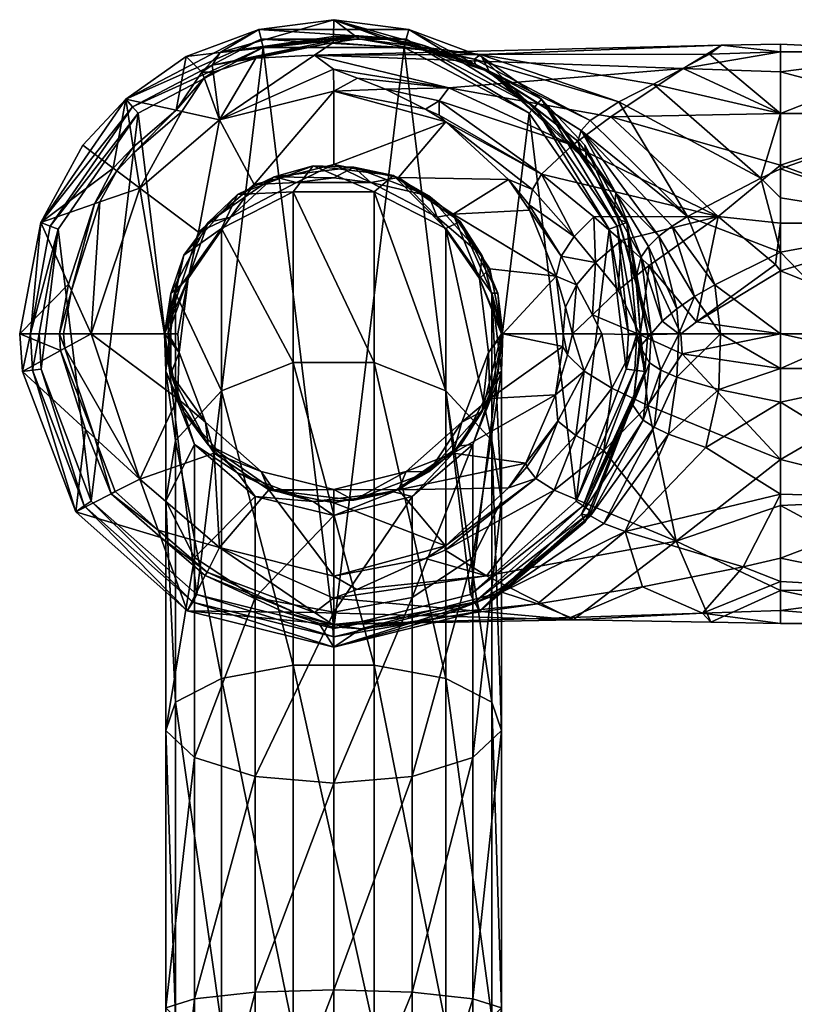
# Model space of a CAD drawing. Header units: centimetres. Extents: x -1 to 10.6, y -9.2 to 8.6.
# Tile 2 of 3: x -1 to 5.6, y 0.3 to 8.6. Entities that reach past the tile are written whole.
import ezdxf

# ---------------------------------------------------------------- set-up
doc = ezdxf.new("R2010")
doc.units = ezdxf.units.CM
doc.layers.get('0').update_dxf_attribs({"true_color": 0x5890e1})

msp = doc.modelspace()

# ---------------------------------------------------------------- meshes
at = {"color": 134, "true_color": 0x1c95b1}
mesh = msp.add_polyface(dxfattribs=at)
corners = [(1.6846, 7.4102, 50.2183), (2.6273, 7.7712, 45.3692), (1.6846, 8.0278, 45.2081), (2.457, 7.8778, 45.1958), (2.1218, 8.044, 44.7538), (1.8842, 8.1378, 44.3134), (1.6837, 8.2134, 43.7663), (0.7246, 7.7878, 45.2081), (1.5222, 8.3319, 42.5954), (1.0294, 8.306, 41.4395), (0.671, 8.1889, 41.4303), (0.5941, 8.1397, 41.4239), (1.6807, 8.4363, 41.4411), (0.6633, 8.2466, 40.8868), (1.6811, 8.4556, 40.8751), (1.6815, 8.475, 40.3033), (1.8757, 8.4844, 40.365), (1.859, 8.4971, 39.9625), (1.6817, 8.4875, 39.9367), (2.1275, 8.4652, 40.4337), (2.0851, 8.4809, 39.9868), (2.4467, 8.4111, 40.0122), (2.9963, 8.1907, 39.5358), (1.6846, 8.6294, 35.7708), (2.3156, 8.5475, 35.7644), (2.927, 8.319, 35.7708), (0.4423, 8.319, 35.7708), (0.729, 8.354, 39.7727), (1.0537, 8.5475, 35.7644), (3.3763, 7.8973, 35.7027), (2.2951, 8.4648, 35.7027), (1.0741, 8.4648, 35.7027), (3.3285, 7.8434, 35.6895), (2.2779, 8.3948, 35.6895), (1.0914, 8.3948, 35.6895), (-0.007, 7.8973, 35.7027), (-0.0636, 7.9611, 35.7644), (2.8739, 8.2551, 40.242), (2.87, 8.2975, 40.7577), (1.8962, 8.4688, 40.8572), (2.9194, 8.3359, 41.2046), (2.6543, 8.0549, 44.2405), (2.5727, 7.9474, 44.6788), (2.5728, 7.8258, 45.2081), (1.6811, 8.4588, 40.7803)]
mesh.append_faces([[corners[k] for k in face] for face in [(0, 1, 2), (1, 3, 2), (2, 3, 4), (5, 2, 4), (5, 6, 2), (2, 6, 7), (7, 6, 8), (11, 7, 10), (9, 8, 12), (20, 19, 21), (22, 23, 21), (22, 24, 23), (22, 25, 24), (26, 27, 28), (28, 27, 23), (24, 29, 30), (28, 30, 31), (30, 32, 33), (31, 33, 34), (35, 31, 34), (28, 31, 36), (23, 24, 28), (28, 24, 30), (30, 33, 31), (37, 21, 19), (38, 19, 39), (40, 39, 12), (8, 40, 12), (8, 6, 41), (41, 6, 5), (4, 41, 5), (4, 42, 41), (4, 3, 42), (42, 3, 43), (3, 1, 43), (38, 37, 19), (38, 39, 40), (13, 10, 9), (21, 23, 20), (20, 23, 17), (17, 23, 18), (18, 23, 27), (14, 12, 39), (16, 39, 19), (39, 44, 14)]], dxfattribs={"color": 134})
mesh.append_faces([[corners[k] for k in face] for face in [(14, 27, 13)]], dxfattribs={"vtx0": -1, "color": 134})
mesh.append_faces([[corners[k] for k in face] for face in [(44, 15, 27), (14, 44, 27)]], dxfattribs={"vtx1": -1, "vtx2": -1, "color": 134})
mesh.append_faces([[corners[k] for k in face] for face in [(7, 8, 9), (9, 10, 7), (13, 9, 12), (12, 14, 13), (15, 16, 17), (17, 18, 15), (16, 19, 20), (20, 17, 16), (16, 15, 44), (44, 39, 16), (15, 18, 27)]], dxfattribs={"vtx2": -1, "color": 134})
mesh = msp.add_polyface(dxfattribs=at)
corners = [(0.5467, 6.8412, 50.2183), (0.7246, 7.7878, 45.2081), (0.0526, 7.2118, 45.2081), (0.2622, 5.9878, 50.2183), (-0.3554, 5.9878, 45.2081), (0.4081, 7.8574, 41.4154), (0.5941, 8.1397, 41.4239), (0.0061, 7.5115, 41.431), (-0.1393, 7.357, 41.4329), (-0.2815, 7.0958, 41.4205), (-0.5212, 6.3524, 41.5247), (-0.6333, 6.8668, 35.6895), (0.0407, 7.8434, 35.6895), (-0.3556, 4.5795, 35.6895), (1.0914, 8.3948, 35.6895), (0.5326, 3.7927, 35.6895), (-0.8664, 5.9878, 35.7027), (-0.957, 5.9878, 35.7708), (-0.7804, 6.9226, 35.7644), (-0.7007, 6.8924, 35.7027), (-0.007, 7.8973, 35.7027), (0.4423, 8.319, 35.7708), (1.0537, 8.5475, 35.7644), (-0.0636, 7.9611, 35.7644), (1.0741, 8.4648, 35.7027), (-0.4272, 7.5746, 35.7708), (-0.7944, 5.9878, 35.6895), (0.4591, 6.4525, 50.2386), (0.8155, 6.9688, 50.2386), (0.2622, 5.9878, 61.0285), (0.3547, 6.3298, 62.365), (0.4252, 6.6488, 61.0285), (0.7414, 6.8739, 62.4991), (0.6287, 6.9232, 50.2721), (0.8766, 7.1584, 61.0285), (0.4252, 6.6488, 50.2894), (0.315, 6.3253, 50.2721), (0.2927, 5.9878, 50.2589), (0.5758, 8.1891, 40.8936), (0.671, 8.1889, 41.4303), (0.6633, 8.2466, 40.8868), (0.3603, 7.8679, 40.843), (-0.0011, 7.5581, 40.8439), (-0.1699, 7.3801, 40.8319), (-0.3271, 7.08, 40.9031), (-0.5453, 6.4055, 40.9879), (0.729, 8.354, 39.7727)]
mesh.append_faces([[corners[k] for k in face] for face in [(0, 1, 2), (3, 2, 4), (3, 0, 2), (5, 1, 6), (8, 2, 7), (2, 8, 9), (11, 12, 13), (12, 14, 15), (16, 17, 18), (19, 18, 20), (12, 20, 14), (12, 19, 20), (12, 11, 19), (19, 11, 16), (18, 19, 16), (21, 22, 23), (23, 24, 20), (18, 23, 20), (18, 25, 23), (11, 26, 16), (27, 0, 3), (27, 28, 0), (29, 30, 31), (30, 32, 31), (33, 31, 34), (33, 35, 31), (31, 35, 36), (29, 31, 36), (33, 28, 27), (36, 27, 37), (36, 33, 27), (36, 35, 33), (41, 23, 42), (44, 18, 45)]], dxfattribs={"color": 134})
mesh.append_faces([[corners[k] for k in face] for face in [(2, 1, 5), (5, 7, 2), (4, 2, 9), (9, 10, 4), (38, 6, 39), (39, 40, 38), (41, 5, 6), (6, 38, 41), (7, 5, 41), (41, 42, 7), (8, 7, 42), (42, 43, 8), (44, 9, 8), (8, 43, 44), (10, 9, 44), (44, 45, 10), (41, 38, 21), (21, 23, 41), (43, 42, 23), (23, 25, 43), (18, 44, 43), (43, 25, 18), (45, 18, 17), (46, 21, 38), (38, 40, 46)]], dxfattribs={"vtx2": -1, "color": 134})
mesh = msp.add_polyface(dxfattribs=at)
corners = [(3.5574, 6.4725, 45.9349), (2.6904, 6.9935, 50.2183), (2.9987, 6.5321, 50.2183), (3.3324, 7.0261, 45.8467), (3.1548, 7.2854, 45.7569), (2.9963, 8.1907, 39.5358), (3.8155, 7.4403, 39.1906), (2.927, 8.319, 35.7708), (3.4329, 7.9611, 35.7644), (3.7965, 7.5746, 35.7708), (2.2779, 8.3948, 35.6895), (3.3285, 7.8434, 35.6895), (2.8367, 3.7927, 35.6895), (4.0025, 6.8668, 35.6895), (3.7249, 4.5795, 35.6895), (2.3156, 8.5475, 35.7644), (4.07, 6.8924, 35.7027), (3.3763, 7.8973, 35.7027), (2.2951, 8.4648, 35.7027), (4.1497, 6.9226, 35.7644), (3.7393, 7.6074, 39.8378), (3.7653, 7.5105, 39.4681), (2.9743, 8.1995, 39.624), (2.4467, 8.4111, 40.0122), (1.5222, 8.3319, 42.5954), (4.9466, 8.4163, 42.756), (2.9194, 8.3359, 41.2046), (4.6232, 8.2176, 43.566), (2.6543, 8.0549, 44.2405), (3.4335, 7.3287, 45.1126), (2.5728, 7.8258, 45.2081), (2.6273, 7.7712, 45.3692), (3.3569, 7.2019, 45.3951), (3.3291, 7.0727, 45.72), (3.5988, 6.6395, 45.6137), (3.7265, 6.3985, 45.5186), (3.635, 6.2103, 45.8003), (3.7075, 6.8048, 45.3352), (3.6922, 7.575, 44.6538), (4.0167, 7.8118, 44.2814), (2.5727, 7.9474, 44.6788), (3.7672, 7.6968, 40.161), (4.3758, 8.0867, 41.2598), (4.0847, 7.9381, 40.8953), (3.8415, 7.7807, 40.4412), (2.8739, 8.2551, 40.242), (2.87, 8.2975, 40.7577), (3.8872, 6.5854, 45.2801), (3.8743, 6.9702, 45.0995), (2.9101, 6.4525, 50.2386), (3.0146, 6.3298, 62.365), (3.0657, 6.3281, 61.0285), (2.7493, 6.931, 61.0285), (2.6279, 6.8739, 62.4991), (2.9337, 6.6433, 50.2721), (3.0657, 6.3281, 50.2894), (2.7493, 6.931, 50.2894), (2.5537, 6.9688, 50.2386), (3.0953, 5.9878, 50.2721)]
mesh.append_faces([[corners[k] for k in face] for face in [(0, 1, 2), (0, 3, 1), (1, 3, 4), (5, 6, 7), (7, 6, 8), (8, 6, 9), (10, 11, 12), (11, 13, 14), (7, 8, 15), (8, 16, 17), (17, 13, 11), (8, 17, 15), (17, 11, 18), (9, 19, 8), (16, 13, 17), (20, 21, 5), (22, 5, 23), (24, 25, 26), (24, 27, 25), (24, 28, 27), (29, 30, 31), (32, 31, 4), (33, 4, 3), (34, 3, 0), (35, 0, 36), (37, 29, 32), (33, 32, 4), (33, 37, 32), (33, 34, 37), (33, 3, 34), (21, 6, 5), (38, 39, 28), (40, 38, 28), (40, 29, 38), (40, 30, 29), (20, 22, 41), (20, 5, 22), (42, 43, 26), (44, 41, 45), (46, 44, 45), (46, 43, 44), (46, 26, 43), (39, 27, 28), (32, 29, 31), (0, 35, 34), (34, 35, 47), (37, 47, 48), (29, 37, 48), (37, 34, 47), (23, 45, 22), (22, 45, 41), (1, 49, 2), (50, 51, 52), (53, 50, 52), (54, 51, 55), (54, 52, 51), (54, 56, 52), (57, 54, 49), (54, 58, 49)]], dxfattribs={"color": 134})
mesh = msp.add_polyface(dxfattribs=at)
corners = [(2.229, 7.3019, 50.2183), (3.1548, 7.2854, 45.7569), (2.6273, 7.7712, 45.3692), (1.0153, 7.2428, 50.2183), (1.6846, 8.0278, 45.2081), (0.7246, 7.7878, 45.2081), (0.5467, 6.8412, 50.2183), (1.6846, 7.4102, 50.2183), (2.6904, 6.9935, 50.2183), (2.2779, 8.3948, 35.6895), (2.8367, 3.7927, 35.6895), (1.6846, 3.5087, 35.6895), (1.0914, 8.3948, 35.6895), (0.5326, 3.7927, 35.6895), (0.606, 5.2432, 50.2386), (0.6789, 4.982, 50.2183), (1.0755, 4.8273, 50.2386), (2.2937, 4.8273, 50.2386), (2.6904, 4.982, 50.2183), (2.7632, 5.2432, 50.2386), (2.5537, 6.9688, 50.2386), (2.9101, 6.4525, 50.2386), (1.9983, 7.2603, 50.2386), (1.371, 7.2603, 50.2386), (0.8155, 6.9688, 50.2386), (2.6279, 6.8739, 62.4991), (2.7493, 6.931, 61.0285), (2.189, 7.3177, 61.0285), (2.025, 7.1811, 62.5748), (1.5131, 7.3998, 61.0285), (1.3443, 7.1811, 62.5748), (0.8766, 7.1584, 61.0285), (0.7414, 6.8739, 62.4991), (0.4252, 6.6488, 61.0285), (0.7414, 5.5071, 65.1032), (1.3443, 5.7439, 65.313), (2.025, 5.7439, 65.313), (2.6279, 5.5071, 65.1032), (2.7493, 6.931, 50.2894), (2.486, 7.1487, 50.2721), (2.189, 7.3177, 50.2894), (1.8546, 7.3881, 50.2721), (1.5131, 7.3998, 50.2894), (1.1844, 7.3067, 50.2721), (0.8766, 7.1584, 50.2894), (0.6287, 6.9232, 50.2721), (1.6846, 7.2984, 50.2589), (2.9337, 6.6433, 50.2721), (0.6287, 5.0523, 50.2721), (2.9337, 5.3322, 50.2721), (2.486, 4.8268, 50.2721), (2.7493, 5.0445, 50.2894)]
mesh.append_faces([[corners[k] for k in face] for face in [(0, 1, 2), (3, 4, 5), (6, 3, 5), (3, 7, 4), (7, 0, 2), (0, 8, 1), (9, 10, 11), (12, 11, 13), (12, 9, 11), (14, 15, 16), (17, 18, 19), (8, 20, 21), (8, 0, 20), (20, 0, 22), (22, 0, 7), (23, 7, 3), (24, 3, 6), (24, 23, 3), (23, 22, 7), (25, 26, 27), (28, 27, 29), (30, 29, 31), (32, 31, 33), (34, 35, 32), (31, 32, 30), (30, 32, 35), (36, 37, 28), (30, 28, 29), (30, 36, 28), (30, 35, 36), (27, 28, 25), (25, 28, 37), (26, 38, 39), (27, 39, 40), (41, 27, 40), (41, 29, 27), (41, 42, 29), (29, 42, 43), (31, 43, 44), (45, 31, 44), (31, 29, 43), (27, 26, 39), (23, 43, 46), (23, 24, 43), (43, 24, 45), (46, 41, 22), (46, 43, 41), (22, 39, 20), (22, 41, 39), (20, 39, 47), (48, 14, 16), (49, 50, 19), (42, 41, 43), (38, 47, 39), (41, 40, 39), (51, 50, 49), (44, 43, 45), (46, 22, 23)]], dxfattribs={"color": 134})
mesh = msp.add_polyface(dxfattribs=at)
corners = [(3.7965, 7.5746, 35.7708), (3.8155, 7.4403, 39.1906), (4.0787, 6.9505, 39.1519), (4.1497, 6.9226, 35.7644), (4.2365, 6.3725, 39.1441), (4.3262, 5.9878, 35.7708), (4.2357, 5.9878, 35.7027), (4.07, 6.8924, 35.7027), (4.1637, 5.9878, 35.6895), (4.0025, 6.8668, 35.6895), (3.4329, 7.9611, 35.7644), (4.2707, 6.6336, 39.6989), (4.2254, 6.4534, 39.3257), (4.0467, 7.036, 39.4054), (4.0569, 7.1718, 39.7801), (3.7653, 7.5105, 39.4681), (4.1042, 6.7719, 45.085), (4.3381, 6.5614, 45.0711), (4.9192, 6.9737, 44.8403), (3.8743, 6.9702, 45.0995), (3.4335, 7.3287, 45.1126), (4.7367, 6.0884, 45.0657), (5.4025, 6.57, 44.9662), (5.4438, 6.9185, 44.8521), (5.4438, 7.4061, 44.5817), (4.0167, 7.8118, 44.2814), (5.4438, 6.5161, 44.9788), (4.5314, 6.8909, 40.1317), (4.7207, 6.2993, 40.0641), (4.4205, 6.8068, 40.0058), (3.7672, 7.6968, 40.161), (3.7393, 7.6074, 39.8378), (4.6612, 6.9737, 40.2399), (5.4438, 6.6742, 40.2585), (4.8905, 6.3988, 40.1371), (4.571, 6.1978, 39.9684), (4.3327, 6.721, 39.8613), (4.4479, 6.0939, 39.8469), (5.2789, 7.2957, 40.537), (4.0847, 7.9381, 40.8953), (4.8453, 8.3396, 41.9542), (2.9194, 8.3359, 41.2046), (4.9466, 8.4163, 42.756), (5.4438, 8.3587, 42.0285), (5.4438, 7.8409, 41.0135), (4.3758, 8.0867, 41.2598), (3.8415, 7.7807, 40.4412), (5.4438, 8.1894, 43.6465), (5.4438, 8.3587, 43.1681), (4.6232, 8.2176, 43.566), (5.4438, 7.8409, 44.183), (3.6922, 7.575, 44.6538), (3.8872, 6.5854, 45.2801), (4.0765, 6.3538, 45.2153), (3.8606, 6.1451, 45.3991), (3.7265, 6.3985, 45.5186)]
mesh.append_faces([[corners[k] for k in face] for face in [(0, 1, 2), (3, 2, 4), (5, 3, 4), (3, 0, 2), (3, 6, 7), (7, 8, 9), (10, 3, 7), (11, 12, 13), (14, 13, 15), (16, 17, 18), (19, 18, 20), (12, 4, 2), (13, 2, 1), (15, 13, 1), (18, 21, 22), (23, 18, 22), (18, 24, 25), (22, 21, 26), (27, 28, 29), (30, 29, 14), (31, 14, 15), (31, 30, 14), (32, 33, 34), (27, 34, 28), (27, 32, 34), (27, 30, 32), (27, 29, 30), (29, 35, 36), (14, 36, 11), (13, 14, 11), (36, 37, 11), (2, 13, 12), (28, 35, 29), (38, 32, 39), (40, 41, 42), (43, 40, 42), (43, 44, 40), (40, 44, 45), (41, 40, 45), (32, 38, 33), (29, 36, 14), (32, 46, 39), (32, 30, 46), (44, 38, 45), (45, 38, 39), (47, 48, 49), (50, 49, 25), (24, 50, 25), (20, 18, 51), (51, 18, 25), (47, 49, 50), (49, 48, 42), (18, 19, 16), (16, 19, 52), (53, 52, 54), (52, 55, 54), (17, 16, 53), (53, 16, 52), (18, 17, 21)]], dxfattribs={"color": 134})
mesh = msp.add_polyface(dxfattribs=at)
corners = [(5.4438, 6.9185, 44.8521), (6.7646, 6.9185, 44.8521), (5.4438, 7.4061, 44.5817), (6.7646, 7.8409, 44.183), (5.4438, 7.8409, 44.183), (5.4438, 8.1894, 43.6465), (6.7646, 8.3587, 43.1681), (5.4438, 8.3587, 43.1681), (5.4438, 8.4229, 42.7244), (6.7646, 8.3587, 42.0285), (5.4438, 8.3587, 42.0285), (5.4438, 7.8409, 41.0135), (6.7646, 7.8409, 41.0135), (5.4438, 7.376, 40.5937), (6.7646, 6.9185, 40.3445), (5.4438, 7.1298, 40.4439), (4.9192, 6.9737, 44.8403), (5.2789, 7.2957, 40.537), (5.4438, 6.6742, 40.2585), (4.9466, 8.4163, 42.756), (6.7646, 7.4363, 44.2333), (6.7646, 8.0302, 43.3729), (6.7646, 8.1562, 42.3349), (6.7646, 7.7855, 41.3574), (6.7646, 7.0029, 40.6641), (6.9507, 7.4363, 40.9632), (6.9507, 7.0029, 40.6641), (6.9507, 7.7855, 41.3574), (6.9507, 8.0302, 41.8237), (6.9507, 8.1562, 42.3349), (6.9507, 8.1562, 42.8616), (6.9507, 7.0029, 44.5324), (6.7646, 6.5105, 44.7192), (6.9507, 7.4363, 44.2333), (6.9507, 7.7855, 43.8391), (6.9507, 8.0302, 43.3729), (7.1104, 7.3588, 40.9141), (7.1104, 7.9575, 41.6835), (7.1104, 8.1332, 42.2617), (7.1104, 8.1571, 42.7005), (7.1104, 7.9692, 43.4874), (7.1104, 7.7751, 43.832), (7.1204, 7.6516, 43.9916), (7.1204, 7.3588, 44.2804)]
mesh.append_faces([[corners[k] for k in face] for face in [(0, 1, 2), (1, 3, 2), (2, 3, 4), (4, 3, 5), (5, 3, 6), (7, 6, 8), (7, 5, 6), (6, 9, 8), (8, 9, 10), (10, 9, 11), (11, 9, 12), (13, 12, 14), (15, 13, 14), (13, 11, 12), (0, 2, 16), (13, 17, 11), (13, 15, 17), (17, 15, 18), (10, 19, 8), (19, 7, 8), (3, 20, 21), (6, 21, 22), (9, 22, 23), (12, 23, 24), (14, 12, 24), (12, 9, 23), (9, 6, 22), (6, 3, 21), (3, 1, 20), (24, 25, 26), (24, 23, 25), (25, 23, 27), (27, 23, 28), (28, 23, 22), (29, 22, 30), (29, 28, 22), (31, 20, 32), (31, 33, 20), (20, 33, 34), (21, 34, 35), (30, 21, 35), (30, 22, 21), (21, 20, 34), (36, 26, 25), (27, 36, 25), (27, 37, 36), (27, 28, 37), (37, 28, 38), (38, 28, 29), (39, 29, 30), (40, 30, 35), (34, 40, 35), (34, 41, 40), (34, 42, 41), (34, 33, 42), (42, 33, 43), (43, 33, 31), (40, 39, 30), (39, 38, 29)]], dxfattribs={"color": 134})
mesh = msp.add_polyface(dxfattribs=at)
corners = [(-0.3554, 5.9878, 45.2081), (-0.5212, 6.3524, 41.5247), (-0.5875, 5.9878, 41.5663), (0.6789, 4.982, 50.2183), (0.3705, 5.4434, 50.2183), (0.0526, 4.7637, 45.2081), (-0.5774, 5.8655, 41.5743), (-0.325, 5.1111, 41.5882), (0.2622, 5.9878, 50.2183), (0.0407, 7.8434, 35.6895), (0.5326, 3.7927, 35.6895), (-0.3556, 4.5795, 35.6895), (-0.6333, 6.8668, 35.6895), (-0.7763, 5.6889, 35.6895), (-0.7944, 5.9878, 35.6895), (-0.9325, 5.6699, 35.7644), (-0.957, 5.9878, 35.7708), (-0.8664, 5.9878, 35.7027), (-0.8479, 5.6802, 35.7027), (-0.4148, 4.5385, 35.7027), (-0.4851, 4.4901, 35.7644), (0.3835, 5.8298, 50.2386), (0.374, 5.9878, 50.2183), (0.606, 5.2432, 50.2386), (0.4591, 6.4525, 50.2386), (0.2726, 5.8163, 61.0285), (0.2726, 5.6737, 62.2032), (0.2622, 5.9878, 61.0285), (0.4252, 5.3268, 61.0285), (0.514, 5.0556, 62.0509), (0.3547, 5.0877, 64.7316), (0.3547, 6.3298, 62.365), (0.8766, 4.8171, 61.0285), (0.7414, 5.5071, 65.1032), (0.7414, 6.8739, 62.4991), (0.2726, 4.5818, 64.2835), (0.4252, 5.3267, 50.2894), (0.315, 5.6502, 50.2721), (0.6287, 5.0523, 50.2721), (0.315, 6.3253, 50.2721), (0.2622, 5.9878, 50.2894), (0.2927, 5.9878, 50.2589), (-0.6231, 5.9878, 41.0086), (-0.5453, 6.4055, 40.9879), (-0.6128, 5.846, 40.9953), (-0.4027, 5.1826, 40.8427), (-0.1874, 4.6416, 40.9932)]
mesh.append_faces([[corners[k] for k in face] for face in [(0, 1, 2), (3, 4, 5), (5, 4, 0), (6, 0, 2), (4, 8, 0), (9, 10, 11), (12, 11, 13), (14, 12, 13), (15, 16, 17), (18, 17, 14), (13, 18, 14), (13, 19, 18), (18, 15, 17), (18, 20, 15), (21, 22, 8), (4, 21, 8), (4, 23, 21), (4, 3, 23), (22, 24, 8), (25, 26, 27), (25, 28, 26), (26, 28, 29), (26, 30, 31), (27, 26, 31), (28, 32, 29), (31, 33, 34), (31, 30, 33), (30, 26, 35), (35, 26, 29), (36, 28, 37), (36, 38, 28), (28, 38, 32), (27, 39, 40), (25, 40, 37), (28, 25, 37), (25, 27, 40), (24, 21, 41), (41, 21, 37), (37, 21, 23), (38, 37, 23), (39, 37, 40), (36, 37, 38), (41, 37, 39), (21, 24, 22), (44, 15, 45)]], dxfattribs={"color": 134})
mesh.append_faces([[corners[k] for k in face] for face in [(5, 0, 6), (6, 7, 5), (42, 2, 1), (1, 43, 42), (6, 2, 42), (42, 44, 6), (7, 6, 44), (44, 45, 7), (7, 45, 46), (16, 42, 43), (44, 42, 16), (16, 15, 44), (45, 15, 20)]], dxfattribs={"vtx2": -1, "color": 134})
mesh = msp.add_polyface(dxfattribs=at)
corners = [(3.3014, 4.898, 45.8324), (3.5499, 5.4741, 45.9331), (2.6904, 4.982, 50.2183), (2.9987, 5.4434, 50.2183), (3.6133, 5.8809, 45.9537), (3.107, 5.9878, 50.2183), (3.6161, 5.9878, 45.9544), (3.5574, 6.4725, 45.9349), (2.9987, 6.5321, 50.2183), (4.0025, 6.8668, 35.6895), (4.1456, 5.6889, 35.6895), (3.7249, 4.5795, 35.6895), (3.3285, 7.8434, 35.6895), (2.8367, 3.7927, 35.6895), (4.2171, 5.6802, 35.7027), (3.6937, 5.9878, 45.6639), (3.635, 6.2103, 45.8003), (3.7265, 6.3985, 45.5186), (3.8606, 6.1451, 45.3991), (3.9409, 5.9878, 45.3327), (4.2624, 5.9774, 45.1648), (4.0765, 6.3538, 45.2153), (3.6506, 5.8092, 45.7635), (3.7911, 5.671, 45.4581), (3.5695, 5.2512, 45.6045), (3.7682, 4.4689, 39.2011), (4.2091, 5.4515, 39.1446), (4.2025, 5.3851, 39.3857), (4.0249, 5.5288, 45.2273), (3.723, 5.1309, 45.2998), (3.3084, 4.8682, 45.7099), (3.386, 4.7707, 45.357), (3.9579, 5.0063, 45.0613), (2.7632, 5.2432, 50.2386), (2.9857, 5.8298, 50.2386), (2.9101, 6.4525, 50.2386), (2.7493, 5.0445, 61.0285), (3.0657, 5.6474, 61.0285), (2.8553, 5.0556, 62.0509), (3.0967, 5.6737, 62.2032), (3.107, 5.9878, 61.0285), (3.0146, 6.3298, 62.365), (3.0967, 4.5818, 64.2835), (3.0146, 5.0877, 64.7316), (3.0657, 6.3281, 61.0285), (2.6279, 6.8739, 62.4991), (2.6279, 5.5071, 65.1032), (2.7493, 5.0445, 50.2894), (2.9337, 5.3322, 50.2721), (3.0657, 5.6474, 50.2894), (3.0953, 5.9878, 50.2721), (3.0657, 6.3281, 50.2894), (2.9337, 6.6433, 50.2721)]
mesh.append_faces([[corners[k] for k in face] for face in [(0, 1, 2), (2, 1, 3), (3, 1, 4), (5, 4, 6), (7, 5, 6), (7, 8, 5), (5, 3, 4), (9, 10, 11), (12, 11, 13), (11, 10, 14), (15, 16, 6), (15, 17, 16), (15, 18, 17), (15, 19, 18), (18, 19, 20), (16, 7, 6), (20, 21, 18), (15, 6, 22), (23, 22, 1), (24, 1, 0), (6, 4, 22), (22, 4, 1), (25, 26, 27), (28, 19, 23), (29, 23, 24), (19, 15, 23), (23, 15, 22), (0, 30, 24), (31, 29, 24), (32, 28, 29), (28, 23, 29), (24, 23, 1), (33, 2, 3), (34, 3, 5), (35, 5, 8), (35, 34, 5), (34, 33, 3), (36, 37, 38), (38, 37, 39), (37, 40, 39), (39, 40, 41), (42, 41, 43), (40, 44, 41), (43, 45, 46), (43, 41, 45), (39, 41, 42), (36, 47, 48), (37, 48, 49), (40, 49, 50), (44, 50, 51), (44, 40, 50), (40, 37, 49), (37, 36, 48), (48, 33, 34), (50, 34, 35), (50, 48, 34), (49, 48, 50), (51, 50, 52)]], dxfattribs={"color": 134})
mesh = msp.add_polyface(dxfattribs=at)
corners = [(5.4438, 5.9878, 45.0367), (6.7646, 5.9878, 45.0367), (5.4438, 6.5161, 44.9788), (6.7646, 6.9185, 44.8521), (5.4438, 6.9185, 44.8521), (5.4438, 7.1298, 40.4439), (6.7646, 6.9185, 40.3445), (5.4438, 6.6742, 40.2585), (6.7646, 5.9878, 40.1599), (6.1042, 5.9878, 40.1599), (5.4438, 5.9878, 40.1599), (5.4025, 6.57, 44.9662), (6.7646, 5.6938, 40.1777), (5.4438, 5.6938, 40.1777), (5.4438, 5.4107, 40.2292), (6.7646, 4.6025, 40.5915), (5.4438, 4.9283, 44.7945), (6.7646, 4.6025, 44.6051), (6.7646, 5.6938, 45.0189), (5.4438, 5.6938, 45.0189), (4.9247, 5.518, 40.1573), (4.9391, 5.9878, 40.1125), (6.7646, 5.9878, 40.4139), (6.7646, 4.9726, 40.6641), (6.7646, 5.465, 44.7192), (6.7646, 5.9878, 44.7827), (6.7646, 6.5105, 44.7192), (6.7646, 7.4363, 44.2333), (6.7646, 7.0029, 40.6641), (6.9507, 6.5105, 40.4774), (6.9507, 5.9878, 40.4139), (6.9507, 7.0029, 40.6641), (6.9507, 4.9726, 40.6641), (6.9507, 5.465, 40.4774), (6.9507, 4.9726, 44.5324), (6.9507, 5.465, 44.7192), (6.9507, 5.9878, 44.7827), (6.9507, 6.5105, 44.7192), (6.9507, 7.0029, 44.5324), (6.7646, 4.5392, 44.2333), (7.1104, 6.4771, 40.4824), (7.1104, 7.3588, 40.9141), (7.1204, 6.9963, 44.5198), (7.1204, 6.4771, 44.7125), (7.1204, 5.9878, 44.7684), (7.1204, 5.4984, 44.7125), (7.1204, 4.9792, 44.5198), (7.1104, 5.468, 40.4897), (7.1104, 4.5476, 40.9727), (7.1104, 5.9878, 40.4265)]
mesh.append_faces([[corners[k] for k in face] for face in [(0, 1, 2), (2, 1, 3), (4, 2, 3), (5, 6, 7), (8, 9, 6), (6, 9, 7), (7, 9, 10), (4, 11, 2), (8, 12, 9), (9, 12, 13), (10, 9, 13), (13, 12, 14), (14, 12, 15), (16, 17, 18), (19, 18, 0), (19, 16, 18), (18, 1, 0), (14, 20, 13), (21, 10, 13), (12, 8, 22), (23, 12, 22), (23, 15, 12), (18, 24, 25), (1, 25, 26), (3, 26, 27), (6, 28, 22), (8, 6, 22), (3, 1, 26), (1, 18, 25), (18, 17, 24), (29, 30, 22), (28, 29, 22), (28, 31, 29), (32, 23, 33), (24, 34, 35), (25, 35, 36), (26, 36, 37), (38, 26, 37), (25, 24, 35), (24, 39, 34), (23, 22, 33), (33, 22, 30), (26, 25, 36), (29, 40, 30), (29, 31, 40), (40, 31, 41), (42, 38, 37), (43, 37, 36), (44, 36, 45), (44, 43, 36), (36, 35, 45), (45, 35, 46), (46, 35, 34), (32, 47, 48), (32, 33, 47), (47, 33, 49), (49, 33, 30), (40, 49, 30)]], dxfattribs={"color": 134})
mesh = msp.add_polyface(dxfattribs=at)
corners = [(4.3262, 5.9878, 35.7708), (4.2365, 6.3725, 39.1441), (4.2654, 5.9877, 39.144), (4.3017, 5.6699, 35.7644), (4.2091, 5.4515, 39.1446), (3.7965, 4.4009, 35.7708), (4.1637, 5.9878, 35.6895), (4.1456, 5.6889, 35.6895), (4.0025, 6.8668, 35.6895), (4.2357, 5.9878, 35.7027), (4.2171, 5.6802, 35.7027), (3.7841, 4.5385, 35.7027), (4.1497, 6.9226, 35.7644), (4.07, 6.8924, 35.7027), (4.354, 5.9878, 39.6958), (4.2254, 6.4534, 39.3257), (4.0765, 6.3538, 45.2153), (4.2624, 5.9774, 45.1648), (4.3381, 6.5614, 45.0711), (4.6045, 5.9878, 45.0851), (4.7367, 6.0884, 45.0657), (5.4438, 5.9878, 45.0367), (5.4438, 6.5161, 44.9788), (5.4438, 5.9878, 40.1599), (4.8905, 6.3988, 40.1371), (5.4438, 6.6742, 40.2585), (4.9391, 5.9878, 40.1125), (4.7207, 6.2993, 40.0641), (4.589, 5.9878, 39.9702), (4.571, 6.1978, 39.9684), (4.4479, 6.0939, 39.8469), (4.3327, 6.721, 39.8613), (4.2707, 6.6336, 39.6989), (3.7682, 4.4689, 39.2011), (4.2025, 5.3851, 39.3857), (4.2887, 5.2615, 39.7788), (4.2629, 5.8791, 39.2834), (4.3417, 5.7428, 39.6883), (4.4372, 5.6807, 39.8531), (4.57, 5.6227, 39.9867), (4.9247, 5.518, 40.1573), (5.4438, 5.6938, 40.1777), (5.4438, 5.4107, 40.2292), (4.8161, 5.0315, 40.2794), (5.4438, 4.6367, 40.5684), (4.3798, 5.2016, 39.9405), (4.3287, 5.3848, 45.0647), (5.4438, 4.9283, 44.7945), (4.6156, 5.8189, 45.0766), (3.9409, 5.9878, 45.3327), (4.0249, 5.5288, 45.2273), (5.4438, 5.6938, 45.0189), (3.9579, 5.0063, 45.0613), (4.5005, 5.1433, 40.0778)]
mesh.append_faces([[corners[k] for k in face] for face in [(0, 1, 2), (3, 2, 4), (5, 3, 4), (3, 0, 2), (6, 7, 8), (9, 0, 3), (10, 3, 11), (10, 7, 9), (3, 10, 9), (7, 6, 9), (0, 9, 12), (9, 6, 13), (14, 2, 15), (16, 17, 18), (2, 1, 15), (17, 19, 18), (18, 19, 20), (19, 21, 20), (20, 21, 22), (23, 24, 25), (23, 26, 24), (24, 26, 27), (26, 28, 27), (27, 28, 29), (29, 28, 30), (31, 29, 30), (28, 14, 30), (30, 14, 32), (32, 14, 15), (33, 34, 35), (34, 4, 36), (37, 36, 14), (38, 14, 28), (39, 28, 26), (40, 26, 41), (42, 43, 40), (42, 44, 43), (35, 38, 45), (35, 37, 38), (35, 34, 37), (37, 34, 36), (4, 2, 36), (36, 2, 14), (46, 47, 48), (17, 48, 19), (17, 49, 50), (47, 51, 48), (48, 51, 21), (19, 48, 21), (48, 17, 46), (46, 17, 50), (52, 46, 50), (43, 53, 40), (53, 45, 39), (40, 39, 26), (40, 53, 39), (28, 39, 38), (38, 39, 45), (38, 37, 14)]], dxfattribs={"color": 134})
mesh = msp.add_polyface(dxfattribs=at)
corners = [(0.7246, 4.1877, 45.2081), (1.5223, 3.6415, 42.5731), (1.6836, 3.7621, 43.7658), (1.1403, 4.6737, 50.2183), (1.6846, 3.9477, 45.2081), (0.6789, 4.982, 50.2183), (0.0526, 4.7637, 45.2081), (0.2073, 4.3353, 41.5519), (-0.1532, 4.6589, 41.5927), (0.6188, 3.9818, 41.5417), (1.3512, 3.644, 41.4849), (-0.325, 5.1111, 41.5882), (-0.7763, 5.6889, 35.6895), (-0.3556, 4.5795, 35.6895), (-0.4148, 4.5385, 35.7027), (0.4991, 3.7289, 35.7027), (0.4521, 3.6573, 35.7644), (1.6846, 3.3514, 35.7644), (-0.4851, 4.4901, 35.7644), (-0.8479, 5.6802, 35.7027), (0.5326, 3.7927, 35.6895), (1.6846, 3.4367, 35.7027), (1.6846, 3.5087, 35.6895), (1.0755, 4.8273, 50.2386), (1.6846, 4.6771, 50.2386), (0.2726, 4.5818, 64.2835), (0.514, 5.0556, 62.0509), (0.514, 4.1054, 63.8613), (0.3547, 2.888, 66.2501), (0.3547, 5.0877, 64.7316), (0.8766, 4.8171, 61.0285), (1.0236, 4.6173, 61.9428), (1.0236, 3.7675, 63.562), (1.5131, 4.5757, 61.0285), (0.7414, 5.5071, 65.1032), (0.7414, 3.0867, 66.7739), (1.3443, 3.1988, 67.0698), (1.3443, 5.7439, 65.313), (1.6846, 4.4591, 61.9038), (1.6846, 3.6455, 63.4539), (1.0236, 2.2625, 64.6008), (0.514, 2.4226, 65.0229), (0.2726, 2.6484, 65.6181), (0.6287, 5.0523, 50.2721), (0.8766, 4.8171, 50.2894), (1.1844, 4.6688, 50.2721), (-0.1874, 4.6416, 40.9932), (0.2299, 4.2726, 41.0162), (0.6041, 3.9531, 41.0322), (1.2684, 3.6452, 40.958), (-0.4027, 5.1826, 40.8427), (1.56, 3.5513, 40.9091)]
mesh.append_faces([[corners[k] for k in face] for face in [(0, 1, 2), (3, 0, 4), (3, 5, 0), (0, 5, 6), (7, 6, 8), (8, 6, 11), (2, 4, 0), (12, 13, 14), (14, 13, 15), (16, 15, 17), (14, 18, 19), (14, 16, 18), (14, 15, 16), (13, 20, 15), (15, 20, 21), (17, 15, 21), (20, 22, 21), (23, 5, 3), (24, 23, 3), (25, 26, 27), (25, 28, 29), (26, 30, 31), (27, 31, 32), (30, 33, 31), (34, 29, 35), (34, 36, 37), (34, 35, 36), (31, 38, 32), (26, 31, 27), (32, 39, 40), (27, 32, 41), (28, 25, 42), (42, 25, 27), (29, 28, 35), (30, 43, 44), (45, 30, 44), (45, 33, 30), (45, 23, 24), (45, 43, 23), (44, 43, 45), (47, 16, 48), (48, 16, 49), (49, 16, 51)]], dxfattribs={"color": 134})
mesh.append_faces([[corners[k] for k in face] for face in [(0, 6, 7), (7, 9, 0), (1, 0, 9), (9, 10, 1), (46, 8, 11), (7, 8, 46), (46, 47, 7), (9, 7, 47), (47, 48, 9), (10, 9, 48), (48, 49, 10), (18, 46, 50), (47, 46, 18), (18, 16, 47), (51, 16, 17)]], dxfattribs={"vtx2": -1, "color": 134})
mesh = msp.add_polyface(dxfattribs=at)
corners = [(2.9098, 3.6533, 35.7644), (2.891, 3.7293, 39.6087), (1.6846, 3.3514, 35.7644), (2.4905, 3.576, 39.9643), (1.9121, 3.5059, 40.8232), (1.6772, 3.5401, 41.4536), (1.678, 3.5213, 40.8862), (1.56, 3.5513, 40.9091), (1.5223, 3.6415, 42.5731), (1.3512, 3.644, 41.4849), (1.6846, 3.9477, 45.2081), (1.6836, 3.7621, 43.7658), (1.8793, 3.8359, 44.3025), (2.4556, 4.0969, 45.1943), (2.6258, 4.2033, 45.3677), (1.6846, 4.5654, 50.2183), (1.1403, 4.6737, 50.2183), (2.229, 4.6737, 50.2183), (3.1561, 4.6917, 45.7576), (1.6846, 3.4367, 35.7027), (2.8702, 3.7289, 35.7027), (1.6846, 3.5087, 35.6895), (2.8367, 3.7927, 35.6895), (2.6221, 4.1668, 45.1812), (2.9697, 3.9516, 44.2106), (3.6987, 3.581, 42.7479), (3.0994, 3.8125, 40.2979), (3.3982, 3.7153, 41.2626), (1.6846, 4.6771, 50.2386), (2.2937, 4.8273, 50.2386), (2.6904, 4.982, 50.2183), (1.0236, 4.6173, 61.9428), (1.5131, 4.5757, 61.0285), (1.6846, 4.4591, 61.9038), (1.0236, 3.7675, 63.562), (1.6846, 3.6455, 63.4539), (2.189, 4.6578, 61.0285), (2.3456, 4.6173, 61.9428), (2.3456, 3.7675, 63.562), (2.7493, 5.0445, 61.0285), (2.8553, 5.0556, 62.0509), (1.3443, 3.1988, 67.0698), (2.025, 3.1988, 67.0698), (1.3443, 5.7439, 65.313), (2.025, 5.7439, 65.313), (2.6279, 3.0867, 66.7739), (2.6279, 5.5071, 65.1032), (2.8553, 4.1054, 63.8613), (2.3456, 2.2625, 64.6008), (1.1844, 4.6688, 50.2721), (1.5131, 4.5757, 50.2894), (1.8546, 4.5874, 50.2721), (2.189, 4.6578, 50.2894), (2.486, 4.8268, 50.2721), (2.7493, 5.0445, 50.2894), (2.7632, 5.2432, 50.2386), (1.2684, 3.6452, 40.958)]
mesh.append_faces([[corners[k] for k in face] for face in [(0, 1, 2), (2, 1, 3), (4, 2, 3), (4, 5, 6), (6, 5, 7), (5, 8, 9), (10, 11, 12), (13, 10, 12), (13, 14, 10), (10, 14, 15), (16, 10, 15), (15, 14, 17), (17, 14, 18), (0, 2, 19), (20, 19, 21), (22, 20, 21), (0, 19, 20), (23, 14, 13), (24, 13, 12), (11, 24, 12), (11, 8, 25), (3, 26, 4), (5, 25, 8), (5, 4, 27), (28, 16, 15), (17, 28, 15), (17, 29, 28), (17, 30, 29), (31, 32, 33), (34, 33, 35), (32, 36, 33), (33, 36, 37), (35, 37, 38), (36, 39, 37), (37, 39, 40), (41, 42, 43), (35, 33, 37), (44, 43, 42), (37, 40, 38), (42, 45, 44), (44, 45, 46), (38, 47, 48), (49, 50, 32), (32, 50, 51), (36, 51, 52), (53, 36, 52), (53, 39, 36), (53, 54, 39), (36, 32, 51), (51, 28, 29), (53, 29, 55), (53, 51, 29), (51, 49, 28), (52, 51, 53), (49, 51, 50), (6, 2, 4)]], dxfattribs={"color": 134})
mesh.append_faces([[corners[k] for k in face] for face in [(56, 7, 5), (5, 9, 56), (2, 6, 7)]], dxfattribs={"vtx2": -1, "color": 134})
mesh = msp.add_polyface(dxfattribs=at)
corners = [(3.1168, 3.857, 39.4613), (2.9098, 3.6533, 35.7644), (3.7682, 4.4689, 39.2011), (2.891, 3.7293, 39.6087), (3.7965, 4.4009, 35.7708), (4.2091, 5.4515, 39.1446), (3.3014, 4.898, 45.8324), (2.229, 4.6737, 50.2183), (3.1561, 4.6917, 45.7576), (2.6904, 4.982, 50.2183), (3.7249, 4.5795, 35.6895), (3.7841, 4.5385, 35.7027), (2.8367, 3.7927, 35.6895), (4.2171, 5.6802, 35.7027), (2.8702, 3.7289, 35.7027), (3.85, 4.4931, 35.758), (4.3017, 5.6699, 35.7644), (3.3084, 4.8682, 45.7099), (3.386, 4.7707, 45.357), (2.6258, 4.2033, 45.3677), (1.6836, 3.7621, 43.7658), (3.6987, 3.581, 42.7479), (2.9697, 3.9516, 44.2106), (2.4905, 3.576, 39.9643), (3.0994, 3.8125, 40.2979), (3.0975, 3.8501, 39.6138), (3.8437, 4.4556, 39.8705), (4.2887, 5.2615, 39.7788), (4.5005, 5.1433, 40.0778), (4.1357, 4.3246, 40.4795), (3.9569, 4.3903, 40.2055), (4.3798, 5.2016, 39.9405), (3.6768, 3.6008, 41.997), (4.7878, 3.6374, 41.9445), (1.6772, 3.5401, 41.4536), (3.3982, 3.7153, 41.2626), (1.9121, 3.5059, 40.8232), (4.2832, 3.8588, 41.2841), (4.5651, 4.2431, 44.3251), (3.5695, 5.2512, 45.6045), (4.3287, 5.3848, 45.0647), (3.9579, 5.0063, 45.0613), (3.5399, 4.6713, 45.0664), (3.723, 5.1309, 45.2998), (2.6221, 4.1668, 45.1812), (2.4556, 4.0969, 45.1943), (2.3456, 3.7675, 63.562), (2.8553, 5.0556, 62.0509), (2.8553, 4.1054, 63.8613), (3.0967, 5.6737, 62.2032), (3.0967, 4.5818, 64.2835), (2.8553, 2.4226, 65.0229), (3.0967, 2.6484, 65.6181), (3.0146, 5.0877, 64.7316), (3.0146, 2.888, 66.2501), (2.6279, 3.0867, 66.7739), (2.6279, 5.5071, 65.1032)]
mesh.append_faces([[corners[k] for k in face] for face in [(0, 1, 2), (0, 3, 1), (2, 4, 5), (2, 1, 4), (6, 7, 8), (6, 9, 7), (10, 11, 12), (10, 13, 11), (12, 11, 14), (14, 11, 15), (1, 15, 4), (1, 14, 15), (11, 16, 15), (15, 16, 4), (17, 6, 8), (18, 8, 19), (20, 21, 22), (23, 3, 24), (24, 3, 25), (26, 25, 0), (2, 26, 0), (2, 27, 26), (28, 29, 30), (31, 30, 26), (27, 31, 26), (3, 0, 25), (32, 33, 21), (34, 32, 21), (34, 35, 32), (35, 36, 24), (29, 24, 30), (29, 35, 24), (29, 37, 35), (21, 38, 22), (18, 39, 17), (8, 18, 17), (38, 40, 41), (42, 41, 43), (18, 42, 43), (18, 44, 42), (18, 19, 44), (25, 26, 24), (24, 26, 30), (38, 42, 22), (38, 41, 42), (35, 37, 32), (32, 37, 33), (45, 22, 44), (44, 22, 42), (31, 28, 30), (46, 47, 48), (48, 49, 50), (51, 50, 52), (52, 53, 54), (55, 54, 56), (53, 56, 54), (47, 49, 48), (50, 53, 52), (48, 50, 51)]], dxfattribs={"color": 134})
mesh = msp.add_polyface(dxfattribs=at)
corners = [(5.4438, 4.6367, 40.5684), (6.7646, 4.6025, 40.5915), (5.4438, 4.0978, 41.0575), (5.4438, 5.4107, 40.2292), (6.7646, 3.8287, 41.4651), (5.4438, 3.9042, 41.3315), (5.4438, 3.6595, 41.8737), (6.7646, 3.5494, 42.5983), (5.4438, 3.5494, 42.5983), (5.4438, 3.8279, 43.7302), (6.7646, 3.8287, 43.7314), (5.4438, 4.5412, 44.5612), (6.7646, 4.6025, 44.6051), (5.4438, 4.9283, 44.7945), (4.8161, 5.0315, 40.2794), (4.1357, 4.3246, 40.4795), (5.1297, 4.0263, 41.1418), (4.2832, 3.8588, 41.2841), (4.7878, 3.6374, 41.9445), (4.8582, 3.5602, 42.7561), (4.5651, 4.2431, 44.3251), (3.6987, 3.581, 42.7479), (4.3287, 5.3848, 45.0647), (4.5005, 5.1433, 40.0778), (6.7646, 4.9726, 40.6641), (6.7646, 4.19, 41.3574), (6.7646, 3.8193, 42.3349), (6.7646, 3.9453, 43.3729), (6.7646, 4.5392, 44.2333), (6.7646, 5.465, 44.7192), (6.9507, 4.9726, 40.6641), (6.9507, 4.5392, 40.9632), (6.9507, 4.19, 41.3574), (6.9507, 3.9453, 41.8237), (6.9507, 3.8193, 42.3349), (6.9507, 3.8193, 42.8616), (6.9507, 3.9453, 43.3729), (6.9507, 4.19, 43.8391), (6.9507, 4.5392, 44.2333), (6.9507, 4.9726, 44.5324), (7.1204, 4.6167, 44.2804), (7.1204, 4.2018, 43.831), (7.1204, 4.0442, 43.5636), (7.1104, 3.8461, 42.2375), (7.1104, 3.9571, 41.8282), (7.1104, 4.5476, 40.9727)]
mesh.append_faces([[corners[k] for k in face] for face in [(0, 1, 2), (0, 3, 1), (1, 4, 2), (2, 4, 5), (5, 4, 6), (6, 4, 7), (8, 7, 9), (8, 6, 7), (7, 10, 9), (9, 10, 11), (11, 10, 12), (13, 11, 12), (14, 0, 15), (15, 0, 16), (17, 16, 18), (15, 16, 17), (0, 2, 16), (16, 2, 5), (18, 5, 6), (8, 18, 6), (8, 19, 18), (8, 9, 19), (19, 9, 20), (21, 19, 20), (21, 18, 19), (9, 11, 20), (20, 11, 13), (13, 22, 20), (16, 5, 18), (14, 15, 23), (24, 25, 1), (1, 25, 4), (4, 25, 26), (7, 26, 27), (10, 27, 28), (12, 28, 29), (12, 10, 28), (10, 7, 27), (7, 4, 26), (30, 31, 24), (24, 31, 25), (25, 31, 32), (33, 25, 32), (33, 26, 25), (33, 34, 26), (26, 34, 35), (27, 35, 36), (37, 27, 36), (37, 28, 27), (37, 38, 28), (28, 38, 39), (27, 26, 35), (40, 39, 38), (41, 38, 37), (42, 37, 36), (43, 34, 33), (44, 33, 32), (45, 32, 31), (30, 45, 31)]], dxfattribs={"color": 134})
mesh = msp.add_polyface(dxfattribs=at)
corners = [(0.2726, 2.6484, 65.6181), (0.514, 4.1054, 63.8613), (0.514, 2.4226, 65.0229), (0.2726, 0.3161, 65.9013), (0.514, 0.3929, 65.2694), (0.2726, -1.8807, 65.0681), (0.514, -1.519, 64.5443), (0.3547, -2.2645, 65.6244), (0.3547, 0.2347, 66.5722), (0.3547, 2.888, 66.2501), (1.0236, 3.7675, 63.562), (1.0236, 2.2625, 64.6008), (1.0236, 0.4472, 64.8212), (1.0236, -1.2625, 64.1727), (1.6846, 3.6455, 63.4539), (1.6846, 2.2048, 64.4485), (1.6846, 0.4669, 64.6595), (1.6846, -1.17, 64.0386), (1.0236, -1.9314, 63.585), (1.6846, -1.8103, 63.476), (2.3456, 3.7675, 63.562), (2.3456, 2.2625, 64.6008), (2.3456, 0.4472, 64.8212), (2.3456, -1.2625, 64.1727), (2.3456, -1.9314, 63.585), (2.8553, 4.1054, 63.8613), (2.8553, 2.4226, 65.0229), (2.8553, 0.3929, 65.2694), (2.8553, -1.519, 64.5443), (3.0967, 2.6484, 65.6181), (3.0967, 0.3161, 65.9013), (3.0967, -1.8807, 65.0681), (3.0146, 2.888, 66.2501), (3.0146, 0.2347, 66.5722), (3.0146, -2.2645, 65.6244), (1.3443, 3.1988, 67.0698), (0.7414, 3.0867, 66.7739), (1.3443, 0.129, 67.4425), (2.025, 0.129, 67.4425), (2.025, -2.7625, 66.3459), (2.6279, -2.5828, 66.0855), (2.6279, 0.1671, 67.1284), (2.025, 3.1988, 67.0698), (1.3443, -2.7625, 66.3459), (0.7414, 0.1671, 67.1284), (0.7414, -2.5828, 66.0855), (2.6279, 3.0867, 66.7739)]
mesh.append_faces([[corners[k] for k in face] for face in [(0, 1, 2), (3, 2, 4), (5, 4, 6), (3, 7, 8), (0, 8, 9), (2, 10, 11), (4, 11, 12), (6, 12, 13), (11, 14, 15), (12, 15, 16), (13, 16, 17), (18, 17, 19), (18, 13, 17), (15, 20, 21), (16, 21, 22), (17, 22, 23), (19, 23, 24), (19, 17, 23), (21, 25, 26), (22, 26, 27), (23, 27, 28), (24, 23, 28), (27, 29, 30), (28, 30, 31), (30, 32, 33), (31, 33, 34), (35, 36, 37), (38, 37, 39), (40, 34, 41), (38, 41, 42), (43, 37, 44), (45, 44, 8), (7, 45, 8), (15, 14, 20), (16, 15, 21), (17, 16, 22), (46, 42, 41), (33, 41, 34), (33, 46, 41), (33, 32, 46), (41, 38, 40), (4, 5, 3), (3, 5, 7), (11, 15, 12), (2, 11, 4), (8, 0, 3), (3, 0, 2), (36, 9, 44), (37, 36, 44), (37, 38, 35), (35, 38, 42), (29, 32, 30), (26, 29, 27), (21, 26, 22), (12, 16, 13), (4, 12, 6), (8, 44, 9), (27, 30, 28), (22, 27, 23)]], dxfattribs={"color": 134})
mesh = msp.add_polyface(dxfattribs=at)
corners = [(3.0967, -2.74, 64.313), (3.0657, -6.0266, 61.4277), (3.0657, -5.5208, 60.9721), (3.0967, 0.3161, 65.9013), (3.0146, 0.2347, 66.5722), (3.0967, -1.8807, 65.0681), (10.5993, 2.8342, 49.2495), (10.4331, 2.3806, 50.1721), (10.4368, 2.1035, 49.6932), (10.4445, 2.1128, 49.0905), (10.4455, 2.2188, 48.4667), (10.5946, 2.6658, 48.9378), (10.5895, 2.6481, 48.5495), (10.5857, 2.7277, 47.8768), (10.4454, 2.5822, 46.7149), (9.9398, 2.2827, 48.2922), (9.9698, 2.1715, 49.8808), (9.9773, 2.8344, 50.478), (9.9746, 2.4143, 50.2028), (10.0134, 2.2007, 48.2212), (10.0695, 2.1746, 48.2148), (10.0285, 2.0541, 49.0073), (9.9204, 2.4912, 47.298), (10.0115, 2.8561, 45.1468), (10.0682, 2.8484, 45.1445), (10.1283, 2.1663, 48.2121), (10.1392, 2.0575, 48.7788), (10.0846, 2.0278, 49.0019), (10.1548, 1.9715, 49.6357), (10.1588, 2.0363, 49.8947), (10.1, 2.0431, 49.8883), (10.1047, 2.3245, 50.2817), (10.1629, 2.3329, 50.3006), (10.1072, 2.6898, 50.5356), (10.004, 2.3707, 50.2319), (10.0067, 2.7227, 50.4766), (9.9986, 2.1085, 49.8643), (10.0492, 2.3425, 50.2625), (10.0439, 2.0684, 49.8792), (10.0518, 2.7026, 50.5128), (10.3091, 2.105, 50.0258), (10.3645, 2.037, 49.0487), (10.3125, 1.9834, 49.6931), (10.1661, 2.9255, 50.6607), (10.3051, 2.4964, 46.6739), (10.3892, 2.521, 46.6795), (10.4188, 2.0536, 49.6826), (10.3839, 2.0138, 49.6888), (10.3812, 2.3498, 50.2675), (10.416, 2.3781, 50.2359), (10.3208, 2.3293, 50.2902), (10.2826, 2.5254, 50.4468)]
mesh.append_faces([[corners[k] for k in face] for face in [(0, 1, 2), (3, 4, 5), (6, 7, 8), (9, 6, 8), (9, 10, 11), (11, 10, 12), (12, 10, 13), (13, 10, 14), (15, 16, 17), (17, 16, 18), (19, 20, 21), (15, 21, 16), (15, 19, 21), (15, 22, 19), (23, 20, 19), (24, 25, 20), (20, 25, 26), (27, 26, 28), (29, 27, 28), (29, 30, 27), (29, 31, 30), (29, 32, 31), (31, 32, 33), (18, 34, 35), (18, 16, 34), (34, 16, 36), (37, 36, 38), (31, 38, 30), (31, 37, 38), (31, 33, 37), (21, 20, 27), (38, 27, 30), (38, 21, 27), (38, 36, 21), (21, 36, 16), (26, 27, 20), (39, 34, 37), (37, 34, 36), (40, 41, 42), (29, 43, 32), (29, 25, 24), (29, 26, 25), (29, 28, 26), (44, 45, 41), (10, 45, 14), (10, 41, 45), (10, 9, 41), (41, 9, 46), (41, 46, 47), (41, 47, 42), (9, 8, 46), (46, 8, 7), (40, 42, 47), (48, 47, 46), (49, 46, 7), (49, 48, 46), (50, 51, 40), (50, 40, 48), (48, 40, 47)]], dxfattribs={"color": 134})

doc.saveas('drawing.dxf')
